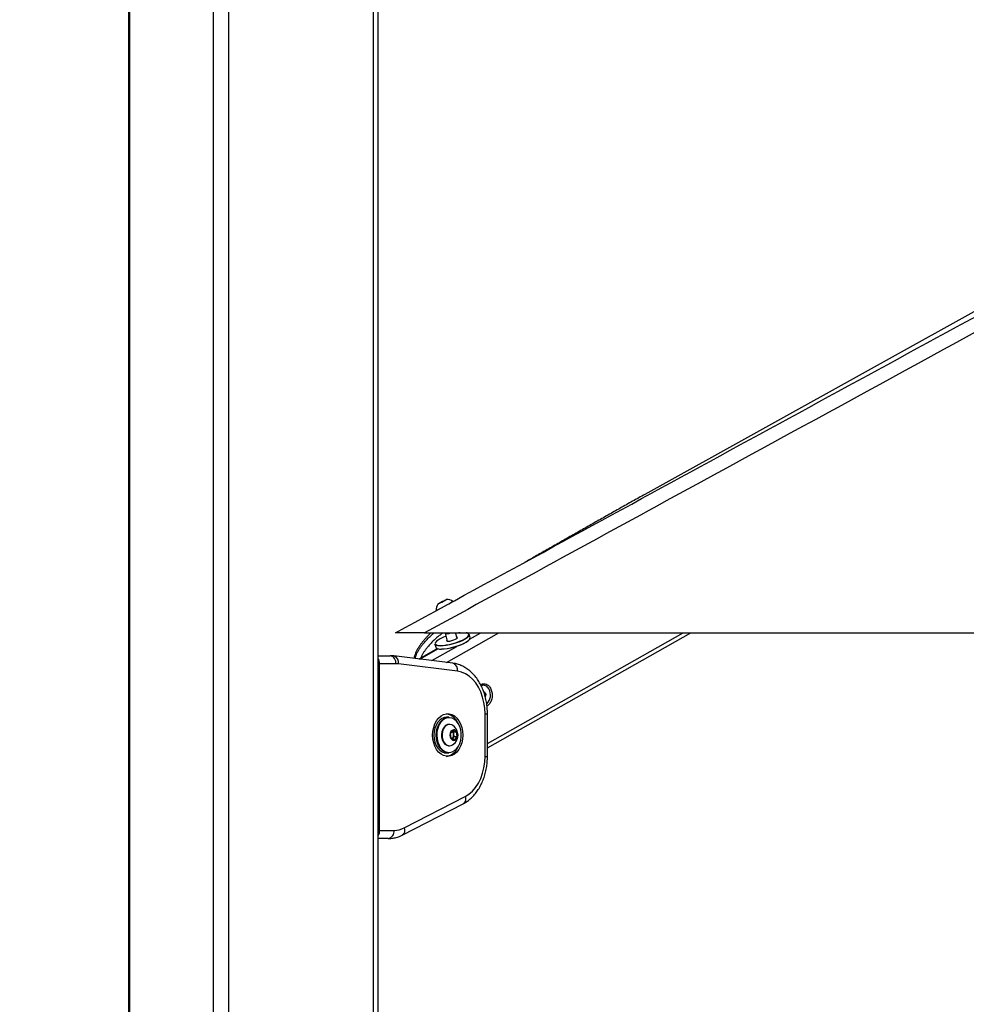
# Model space of a CAD drawing. Header units: millimetres. Extents: x 1508 to 17407, y 390 to 16320.
# Tile 4 of 66: x 3372 to 4304, y 5535 to 6504. Entities that reach past the tile are written whole.
import ezdxf

# ---------------------------------------------------------------- set-up
doc = ezdxf.new("R2010")
doc.units = ezdxf.units.MM
doc.header["$LTSCALE"] = 2
doc.layers.add('COMPONENT_GEOMETRY', color=7, linetype='Continuous')
doc.styles.add('SLDTEXTSTYLE0', font='TXT', dxfattribs={"width": 0.75})
doc.dimstyles.new('SLDDIMSTYLE1', dxfattribs={"dimtxt": 100, "dimasz": 6.604, "dimexe": 0, "dimexo": 0.0625, "dimgap": 25, "dimtad": 0, "dimtih": 1, "dimtoh": 1, "dimdec": 0, "dimrnd": 1e-09, "dimzin": 12, "dimdsep": 46, "dimtxsty": 'SLDTEXTSTYLE0', "dimsah": 1, "dimcen": 0.09, "dimadec": 0, "dimazin": 3, "dimtfac": 1, "dimtdec": 0, "dimtofl": 0, "dimtmove": 0, "dimatfit": 3, "dimfxl": 1, "dimfrac": 2, "dimtolj": 1, "dimtzin": 12, "dimarcsym": 0})

# ---------------------------------------------------------------- blocks, each defined once
blk = doc.blocks.new('_D_4')
at = {"layer": 'COMPONENT_GEOMETRY', "color": 7}
for p, q in [((3713.93, 7249.5), (1732.15, 7249.5)), ((1738.5, 7249.5), (1738.5, 4506.11)), ((1538.43, 4485.8), (1507.97, 4485.8)), ((1507.97, 4485.8), (1507.97, 4327.05)), ((1938.57, 4485.8), (1969.04, 4485.8)), ((1969.04, 4485.8), (1969.04, 4327.05)), ((1507.97, 4327.05), (1538.43, 4327.05)), ((1969.04, 4327.05), (1938.57, 4327.05)), ((1738.5, 1434.05), (1738.5, 4177.43)), ((3363.23, 1434.05), (1732.15, 1434.05))]:
    blk.add_line(p, q, dxfattribs=at)
for points in [[(1738.5, 7249.5), (1737.49, 7242.89), (1739.52, 7242.89)], [(1738.5, 1434.05), (1739.52, 1440.65), (1737.49, 1440.65)]]:
    blk.add_solid(points, dxfattribs=at)
at = {"layer": 'COMPONENT_GEOMETRY', "color": 7, "char_height": 100, "attachment_point": 1, "style": 'SLDTEXTSTYLE0'}
for s, insert in [('9\'6.48"', (1538.43, 4455.96)), ('2908', (1590.73, 4306.34))]:
    blk.add_mtext(s, dxfattribs=dict(at, insert=insert))
blk = doc.blocks.new('_D_5')
at = {"layer": 'COMPONENT_GEOMETRY', "color": 7}
for p, q in [((8881.73, 5900.55), (9410.21, 5900.55)), ((9403.86, 5900.55), (9403.86, 3831.64)), ((9203.79, 3811.33), (9173.32, 3811.33)), ((9173.32, 3811.33), (9173.32, 3652.58)), ((9603.93, 3811.33), (9634.4, 3811.33)), ((9634.4, 3811.33), (9634.4, 3652.58)), ((9173.32, 3652.58), (9203.79, 3652.58)), ((9634.4, 3652.58), (9603.93, 3652.58)), ((9403.86, 1434.05), (9403.86, 3502.96)), ((3768.31, 1434.05), (9410.21, 1434.05))]:
    blk.add_line(p, q, dxfattribs=at)
for points in [[(9403.86, 5900.55), (9402.84, 5893.95), (9404.88, 5893.95)], [(9403.86, 1434.05), (9404.88, 1440.65), (9402.84, 1440.65)]]:
    blk.add_solid(points, dxfattribs=at)
at = {"layer": 'COMPONENT_GEOMETRY', "color": 7, "char_height": 100, "attachment_point": 1, "style": 'SLDTEXTSTYLE0'}
for s, insert in [('7\'3.92"', (9203.79, 3781.48)), ('2233', (9256.08, 3631.87))]:
    blk.add_mtext(s, dxfattribs=dict(at, insert=insert))

msp = doc.modelspace()

# ---------------------------------------------------------------- linework, layer by layer
at = {"color": 7, "linetype": 'Continuous', "lineweight": 25}
for p, q in [((3479.15, 7229.05), (3479.15, 1481.05)), ((3724.96, 1481.05), (3724.96, 7229.05)), ((4771.05, 6472.16), (3987.61, 6037)), ((3787.77, 5931.03), (3785.27, 5929.66)), ((3785.27, 5929.66), (3785.51, 5929.8)), ((3785.51, 5929.8), (3788.26, 5931.31)), ((3785.52, 5929.8), (3785.51, 5929.8)), ((3790.51, 5932.53), (3787.77, 5931.03)), ((3788.26, 5931.31), (3790.76, 5932.67)), ((3788.26, 5931.3), (3788.26, 5931.31)), ((3790.76, 5932.67), (3790.51, 5932.53)), ((3770.62, 5900.55), (6310.54, 5900.55)), ((3790.72, 5900.55), (3790.78, 5900.35)), ((3790.78, 5900.35), (3792.99, 5892.52)), ((3802.61, 5895.24), (3801.11, 5900.55)), ((3815.4, 5895.93), (3814.56, 5898.9)), ((3832.58, 5787.41), (4032.92, 5900.55)), ((3780.88, 5889.39), (3781.72, 5886.42)), ((3724.96, 5878.11), (3736.77, 5878.11)), ((3798.45, 5870.7), (3740.34, 5877.89)), ((3783.24, 5885.11), (3765.04, 5874.83)), ((3726.1, 5870.11), (3726.1, 5706.11)), ((3742.42, 5870.11), (3726.1, 5870.11)), ((3803.12, 5862.76), (3745.01, 5869.95)), ((3828.61, 5849.01), (3828.25, 5849.01)), ((3828.92, 5842.37), (3829.48, 5842.5)), ((3829.48, 5842.5), (3831.03, 5839.81)), ((3829.79, 5839.81), (3831.03, 5839.81)), ((3831.03, 5839.81), (3830.41, 5837.51)), ((3830.23, 5778.98), (3830.23, 5820.92)), ((3832.58, 5778.98), (3832.58, 5820.92)), ((3794.45, 5817.45), (3792.19, 5817.45)), ((3795.27, 5810.45), (3794.74, 5810.45)), ((3796.3, 5801.4), (3798.74, 5804.47)), ((3796.97, 5796.87), (3796.3, 5801.4)), ((3797.94, 5803.47), (3798.9, 5803.03)), ((3799.56, 5798.51), (3798.35, 5796.97)), ((3798.74, 5804.47), (3801.84, 5803.03)), ((3798.9, 5803.03), (3801.84, 5803.03)), ((3798.9, 5803.03), (3799.23, 5800.77)), ((3799.23, 5800.77), (3799.56, 5798.51)), ((3799.56, 5798.51), (3802.5, 5798.51)), ((3802.5, 5798.51), (3800.07, 5795.43)), ((3801.84, 5803.03), (3802.5, 5798.51)), ((3794.74, 5789.45), (3795.27, 5789.45)), ((3800.07, 5795.43), (3796.97, 5796.87)), ((3798.35, 5796.97), (3797.92, 5796.43)), ((3792.19, 5782.45), (3794.45, 5782.45)), ((3748.72, 5701.53), (3808.7, 5732.4)), ((3750.72, 5708.64), (3810.69, 5739.51)), ((3726.1, 5706.11), (3740.56, 5706.11)), ((3734.9, 5698.11), (3724.96, 5698.11))]:
    msp.add_line(p, q, dxfattribs=at)
at = {"color": 8, "linetype": 'Continuous', "lineweight": 25}
for p, q in [((3480.23, 7229.05), (3480.23, 1481.05)), ((3562.66, 7229.05), (3562.66, 1481.05)), ((3577.45, 7229.05), (3577.45, 1481.05)), ((3720.13, 7229.05), (3720.13, 1481.05)), ((3792.13, 5871.48), (3843.61, 5900.55)), ((3814.97, 5894.33), (3825.99, 5900.55)), ((3832.58, 5791.68), (4025.35, 5900.55)), ((3777.67, 5873.27), (3802.46, 5887.27)), ((3765.87, 5874.73), (3783.84, 5884.88)), ((3724.96, 5870.11), (3726.1, 5870.11)), ((3830.23, 5820.92), (3832.58, 5820.92)), ((3830.23, 5778.98), (3832.58, 5778.98)), ((3724.96, 5706.11), (3726.1, 5706.11))]:
    msp.add_line(p, q, dxfattribs=at)
at = {"color": 7, "linetype": 'Continuous', "lineweight": 25, "flags": 128}
for points in [[(3781.95, 5922.45), (3782.11, 5922.53), (3782.84, 5922.93), (3784.12, 5923.63), (3785.86, 5924.58), (3787.93, 5925.71), (3790.18, 5926.93), (3792.43, 5928.17), (3794.52, 5929.31), (3796.3, 5930.29), (3797.64, 5931.02), (3798.42, 5931.45), (3798.62, 5931.57)], [(3783.86, 5928.89), (3784.05, 5928.99), (3784.84, 5929.42), (3786.11, 5930.12), (3787.67, 5930.97), (3789.29, 5931.86), (3790.71, 5932.64), (3791.72, 5933.19), (3792.17, 5933.44), (3791.98, 5933.34), (3791.19, 5932.91), (3789.92, 5932.21), (3788.35, 5931.36), (3786.74, 5930.47), (3785.32, 5929.7), (3784.31, 5929.14), (3783.86, 5928.89)], [(3791.64, 5897.28), (3788.73, 5896.1), (3786.11, 5894.84), (3783.97, 5893.55), (3782.38, 5892.31), (3781.42, 5891.16), (3781.12, 5890.15), (3781.41, 5889.4)], [(3814.56, 5898.9), (3814.54, 5898.12), (3813.89, 5897), (3812.58, 5895.77), (3810.66, 5894.47), (3808.21, 5893.16), (3805.34, 5891.89), (3802.15, 5890.71), (3798.77, 5889.67), (3795.36, 5888.82), (3792.04, 5888.18), (3788.96, 5887.79), (3786.23, 5887.65)], [(3787.07, 5884.68), (3789.8, 5884.81), (3792.88, 5885.21), (3796.2, 5885.84), (3799.61, 5886.7), (3802.99, 5887.74), (3806.18, 5888.92), (3809.05, 5890.19), (3811.5, 5891.5), (3813.42, 5892.8), (3814.73, 5894.03), (3815.38, 5895.14), (3815.4, 5895.93)], [(3793.94, 5892.44), (3795.62, 5892.58), (3797.57, 5892.98), (3799.52, 5893.59), (3801.22, 5894.32), (3802.43, 5895.08), (3802.99, 5895.77), (3802.83, 5896.28), (3802.25, 5896.51)], [(3786.23, 5887.65), (3783.98, 5887.79), (3782.28, 5888.18), (3781.22, 5888.82), (3780.88, 5889.39)], [(3781.72, 5886.42), (3782.06, 5885.84), (3783.12, 5885.21), (3784.81, 5884.81), (3787.07, 5884.68)], [(3814.69, 5893.87), (3814.47, 5893.59), (3813.19, 5892.39), (3811.31, 5891.12), (3808.92, 5889.84), (3806.11, 5888.6), (3802.99, 5887.45), (3799.69, 5886.43), (3796.36, 5885.59), (3793.12, 5884.97), (3790.1, 5884.59), (3787.44, 5884.46)], [(3792.63, 5893.79), (3792.43, 5893.59), (3792.23, 5892.98), (3792.76, 5892.58), (3793.94, 5892.44)], [(3830.23, 5820.92), (3829.96, 5826.57), (3829.16, 5832.11), (3827.83, 5837.45), (3826.01, 5842.49), (3823.73, 5847.14), (3821.03, 5851.32), (3817.95, 5854.94), (3814.56, 5857.94), (3810.91, 5860.27), (3807.08, 5861.89), (3803.12, 5862.76)], [(3778.61, 5799.95), (3778.87, 5803.81), (3779.62, 5807.54), (3780.84, 5811.01), (3782.49, 5814.1), (3784.51, 5816.71), (3786.84, 5818.75), (3789.4, 5820.15), (3792.09, 5820.86), (3794.83, 5820.86), (3797.53, 5820.15), (3800.08, 5818.75), (3802.41, 5816.71), (3804.44, 5814.1), (3806.09, 5811.01), (3807.31, 5807.54), (3808.06, 5803.81), (3808.31, 5799.95), (3808.06, 5796.09), (3807.31, 5792.36), (3806.09, 5788.9), (3804.44, 5785.8), (3802.41, 5783.19), (3800.08, 5781.15), (3797.53, 5779.75), (3794.83, 5779.04), (3792.09, 5779.04), (3789.4, 5779.75), (3786.84, 5781.15), (3784.51, 5783.19), (3782.49, 5785.8), (3780.84, 5788.9), (3779.62, 5792.36), (3778.87, 5796.09), (3778.61, 5799.95)], [(3792.19, 5817.45), (3790.21, 5817.23), (3787.8, 5816.31), (3785.56, 5814.72), (3783.59, 5812.53), (3781.98, 5809.83), (3780.78, 5806.72), (3780.05, 5803.33), (3779.82, 5799.8), (3780.09, 5796.28), (3780.86, 5792.91), (3782.09, 5789.83), (3783.74, 5787.17), (3785.73, 5785.02), (3787.99, 5783.49), (3790.42, 5782.63), (3792.19, 5782.45)], [(3794.45, 5782.45), (3792.68, 5782.63), (3790.25, 5783.49), (3788, 5785.02), (3786, 5787.17), (3784.36, 5789.83), (3783.12, 5792.91), (3782.35, 5796.28), (3782.08, 5799.8), (3782.31, 5803.33), (3783.04, 5806.72), (3784.24, 5809.83), (3785.85, 5812.53), (3787.82, 5814.72), (3790.06, 5816.31), (3792.48, 5817.23), (3794.45, 5817.45)], [(3806.75, 5801.82), (3806.24, 5805.21), (3805.26, 5808.37), (3803.84, 5811.2), (3802.06, 5813.56), (3799.97, 5815.37), (3797.67, 5816.54), (3795.25, 5817.04), (3792.8, 5816.83), (3790.44, 5815.94), (3788.25, 5814.39), (3786.33, 5812.25), (3784.75, 5809.6), (3783.58, 5806.56), (3782.87, 5803.25), (3782.64, 5799.81), (3782.91, 5796.37), (3783.66, 5793.08), (3784.87, 5790.06), (3786.48, 5787.46), (3788.43, 5785.36), (3790.63, 5783.87), (3793.01, 5783.03), (3795.45, 5782.88), (3797.86, 5783.43), (3800.15, 5784.66), (3802.22, 5786.52), (3803.98, 5788.92), (3805.36, 5791.78), (3806.3, 5794.97), (3806.78, 5798.36), (3806.75, 5801.82)], [(3794.74, 5810.45), (3793.22, 5810.23), (3791.39, 5809.33), (3789.79, 5807.78), (3788.53, 5805.7), (3787.68, 5803.24), (3787.32, 5800.54), (3787.47, 5797.81), (3788.11, 5795.22), (3789.2, 5792.96), (3790.67, 5791.17), (3792.41, 5789.98), (3794.32, 5789.47), (3794.74, 5789.45)], [(3798.21, 5809.59), (3797.6, 5809.92), (3795.69, 5810.43), (3793.76, 5810.23), (3791.93, 5809.33), (3790.33, 5807.78), (3789.06, 5805.7), (3788.22, 5803.24), (3787.86, 5800.54), (3788, 5797.81), (3788.64, 5795.22), (3789.74, 5792.96), (3791.2, 5791.17), (3792.95, 5789.98), (3794.85, 5789.47), (3796.79, 5789.67), (3798.21, 5790.31)], [(3803.04, 5801.02), (3802.52, 5802.81), (3801.58, 5804.2), (3800.34, 5805.03), (3798.98, 5805.17), (3797.68, 5804.6), (3796.61, 5803.41), (3795.91, 5801.75), (3795.69, 5799.84), (3795.97, 5797.95), (3796.71, 5796.33), (3797.82, 5795.2), (3799.14, 5794.71), (3800.49, 5794.93), (3801.7, 5795.83), (3802.6, 5797.28), (3803.07, 5799.09), (3803.04, 5801.02)], [(3797.85, 5796.46), (3798.05, 5796.64), (3798.35, 5796.97)], [(3810.69, 5739.51), (3814.37, 5741.82), (3817.8, 5744.81), (3820.91, 5748.43), (3823.65, 5752.61), (3825.96, 5757.28), (3827.8, 5762.35), (3829.14, 5767.72), (3829.96, 5773.3), (3830.23, 5778.98)]]:
    msp.add_lwpolyline(points, dxfattribs=at)
at = {"color": 8, "linetype": 'Continuous', "lineweight": 25, "flags": 128}
for points in [[(3786.39, 5888.17), (3789.05, 5888.3), (3792.07, 5888.69), (3795.31, 5889.31), (3798.65, 5890.15), (3801.94, 5891.16), (3805.06, 5892.31), (3807.87, 5893.55), (3810.26, 5894.84), (3812.14, 5896.1), (3813.42, 5897.31), (3814.05, 5898.4), (3814.11, 5898.95)], [(3810.69, 5739.51), (3810.96, 5738.05), (3811, 5736.64), (3810.81, 5735.34), (3810.4, 5734.2), (3809.79, 5733.26), (3808.99, 5732.57), (3808.7, 5732.4)], [(3750.72, 5708.64), (3750.99, 5707.18), (3751.03, 5705.77), (3750.84, 5704.47), (3750.43, 5703.33), (3749.81, 5702.39), (3749.01, 5701.7), (3748.72, 5701.53)]]:
    msp.add_lwpolyline(points, dxfattribs=at)
at = {"color": 7, "linetype": 'Continuous', "lineweight": 25}
for centre, radius, start, end in [((3792.58, 5922.82), 10.63, 145.21761, 182.01518), ((3792.58, 5922.82), 10.63, 55.33846, 92.13603), ((3810.98, 5851.36), 49.6, 96.15775, 101.38012), ((3811.63, 5897.94), 2.68, 22.27845, 88.31908), ((3735.35, 5871.11), 7.14, 351.95053, 78.57825), ((3786.74, 5893.64), 9.21, 247.32541, 274.37243), ((3742.42, 5849.04), 21.07, 82.93872, 89.9947), ((3828.65, 5843.19), 5.76, 22.80527, 113.4854), ((3823.58, 5839.37), 12.01, 313.58211, 30.27665), ((3789.28, 5805.53), 15.68, 20.2825, 78.49899), ((3792.33, 5799.95), 11.29, 8.37986, 58.61131), ((3795.17, 5800.36), 4.08, 5.70743, 48.18801), ((3792.33, 5799.95), 11.29, 301.38869, 8.37986), ((3794.24, 5799.93), 5.06, 324.20775, 9.56859), ((3789.88, 5793.66), 14.88, 279.761, 341.45751), ((3733.49, 5705.11), 7.14, 281.42175, 8.04947), ((3740.44, 5728.23), 22.12, 270.31718, 297.6867)]:
    msp.add_arc(centre, radius, start, end, dxfattribs=at)
at = {"color": 8, "linetype": 'Continuous', "lineweight": 25}
for centre, radius, start, end in [((3793.3, 5906.88), 7.01, 248.92021, 295.03719), ((3785.25, 5894.27), 6.2, 231.71117, 280.55623), ((3738.33, 5871.36), 6.82, 348.03575, 72.96853), ((3796.45, 5864.17), 6.83, 348.03979, 72.93689)]:
    msp.add_arc(centre, radius, start, end, dxfattribs=at)
at = {"color": 7, "linetype": 'Continuous', "lineweight": 25}
for points, knots in [([(4847.86, 6488.96), (4713.68, 6415.61), (4445.33, 6268.92), (4086.2, 6072.82), (3861.28, 5950.05), (3770.62, 5900.55)], [0, 0, 0, 0, 0.373791, 0.747581, 1, 1, 1, 1]), ([(3741.88, 5900.55), (3948.71, 6013.37), (4293.41, 6201.4), (4638.23, 6389.57), (4776.15, 6464.84)], [0, 0, 0, 0, 0.600014, 1, 1, 1, 1]), ([(3987.61, 6037), (3983.53, 6034.73), (3975.33, 6030.16), (3963.23, 6023.37), (3951.18, 6016.57), (3939.18, 6009.77), (3927.22, 6002.97), (3915.28, 5996.17), (3903.34, 5989.37), (3891.38, 5982.58), (3879.9, 5976.06), (3872.43, 5971.84), (3868.93, 5969.86)], [0, 0, 0, 0, 0.096725, 0.194471, 0.293237, 0.393021, 0.493824, 0.595645, 0.698485, 0.802346, 0.907229, 1, 1, 1, 1]), ([(3770.62, 5900.55), (3768.92, 5900.55), (3765.54, 5900.55), (3760.78, 5900.55), (3756.45, 5900.55), (3752.62, 5900.55), (3749.25, 5900.55), (3745.82, 5900.55), (3743.39, 5900.55), (3742.07, 5900.55), (3741.94, 5900.55), (3741.88, 5900.55)], [0, 0, 0, 0, 0.109706, 0.219268, 0.312063, 0.404724, 0.498293, 0.59186, 0.750711, 0.875228, 1, 1, 1, 1]), ([(3776.94, 5900.55), (3776.07, 5899.74), (3774.48, 5898.24), (3772.3, 5895.94), (3770.33, 5893.74), (3768.43, 5891.45), (3766.64, 5889.1), (3764.97, 5886.67), (3763.45, 5884.15), (3762.33, 5881.95), (3761.55, 5880.12), (3760.96, 5878.49), (3760.49, 5876.93), (3760.34, 5875.81), (3760.28, 5875.42)], [0, 0, 0, 0, 0.117008, 0.213435, 0.309962, 0.406871, 0.503951, 0.599273, 0.694903, 0.79193, 0.840791, 0.889787, 0.961508, 1, 1, 1, 1]), ([(3740.34, 5877.89), (3739.46, 5877.98), (3738.27, 5878.1), (3737.08, 5878.11), (3736.77, 5878.11)], [0, 0, 0, 0, 0.738034, 1, 1, 1, 1]), ([(3832.58, 5820.92), (3832.56, 5821.94), (3832.52, 5824.85), (3832.09, 5829.62), (3831.13, 5835.15), (3829.69, 5840.51), (3827.81, 5845.63), (3825.49, 5850.45), (3822.76, 5854.9), (3819.64, 5858.92), (3816.16, 5862.45), (3812.39, 5865.41), (3808.38, 5867.78), (3804.2, 5869.51), (3800.85, 5870.37), (3798.92, 5870.63), (3798.45, 5870.7)], [0, 0, 0, 0, 0.042417, 0.120531, 0.198764, 0.277125, 0.35564, 0.434306, 0.513062, 0.591751, 0.670146, 0.747955, 0.824879, 0.900711, 0.975413, 1, 1, 1, 1]), ([(3825.89, 5849.42), (3826.04, 5849.53), (3826.62, 5849.99), (3827.8, 5850.4), (3829.87, 5850.65), (3832.49, 5849.81), (3835.21, 5847.26), (3836.21, 5844.65), (3836.71, 5843.34)], [0, 0, 0, 0, 0.038938, 0.158, 0.277502, 0.516321, 0.757354, 1, 1, 1, 1]), ([(3836.71, 5843.34), (3836.98, 5841.91), (3837.53, 5839.06), (3836.77, 5834.64), (3835.26, 5831.53), (3833.63, 5829.74), (3832.68, 5828.95), (3832.14, 5828.73), (3832.09, 5828.71)], [0, 0, 0, 0, 0.24917, 0.496847, 0.742232, 0.864354, 0.986908, 1, 1, 1, 1]), ([(3808.7, 5732.4), (3809.48, 5732.83), (3811.58, 5733.98), (3814.81, 5736.31), (3818.29, 5739.52), (3821.47, 5743.23), (3824.32, 5747.41), (3826.79, 5752.01), (3828.86, 5756.95), (3830.5, 5762.18), (3831.68, 5767.61), (3832.43, 5773.24), (3832.53, 5777.05), (3832.58, 5778.98)], [0, 0, 0, 0, 0.054322, 0.145826, 0.238109, 0.331511, 0.425806, 0.520714, 0.615974, 0.711386, 0.806822, 0.902255, 1, 1, 1, 1]), ([(3734.9, 5698.11), (3735.78, 5698.13), (3738.09, 5698.2), (3741.79, 5698.84), (3745.53, 5700), (3747.78, 5701.08), (3748.72, 5701.53)], [0, 0, 0, 0, 0.185339, 0.485252, 0.785405, 1, 1, 1, 1])]:
    msp.add_open_spline(points, degree=3, knots=knots, dxfattribs=at)
at = {"color": 8, "linetype": 'Continuous', "lineweight": 25}
for points, knots in [([(3761.52, 5875.27), (3761.59, 5875.74), (3761.72, 5876.63), (3762.12, 5877.91), (3762.58, 5879.21), (3763.16, 5880.55), (3764.08, 5882.4), (3765.39, 5884.65), (3767.18, 5887.25), (3769.3, 5889.98), (3771.77, 5892.8), (3774.59, 5895.69), (3777.34, 5898.28), (3779.19, 5899.85), (3780.01, 5900.55)], [0, 0, 0, 0, 0.044467, 0.084913, 0.125745, 0.17385, 0.222106, 0.319399, 0.418663, 0.518314, 0.644452, 0.770988, 0.898432, 1, 1, 1, 1]), ([(3788.5, 5900.55), (3788.12, 5900.27), (3786.71, 5899.2), (3784.34, 5897.26), (3781.39, 5894.7), (3778.53, 5892), (3775.78, 5889.17), (3773.47, 5886.51), (3771.57, 5884.05), (3770.04, 5881.83), (3768.67, 5879.49), (3767.71, 5877.56), (3767.33, 5876.38), (3767.24, 5876.08)], [0, 0, 0, 0, 0.043413, 0.161241, 0.280598, 0.400131, 0.520368, 0.640955, 0.72247, 0.80422, 0.887087, 0.970648, 1, 1, 1, 1]), ([(3724.96, 5874.95), (3725.09, 5874.73), (3725.63, 5873.86), (3726.01, 5872.11), (3726.07, 5870.66), (3726.1, 5870.11)], [0, 0, 0, 0, 0.169903, 0.682488, 1, 1, 1, 1]), ([(3726.1, 5706.11), (3726.04, 5705.23), (3725.9, 5703.48), (3725.4, 5701.74), (3724.97, 5701.14), (3724.96, 5701.12)], [0, 0, 0, 0, 0.495271, 0.989456, 1, 1, 1, 1])]:
    msp.add_open_spline(points, degree=3, knots=knots, dxfattribs=at)

# ---------------------------------------------------------------- dimensions: what is measured, and where the dimension line sits
at = {"layer": 'COMPONENT_GEOMETRY', "color": 7}
for base, p1, p2, picture, middle in [((1738.5, 1434.05), (3716.47, 7249.5), (3365.77, 1434.05), '_D_4', (1738.5, 4341.77)), ((9403.8607, 1434.0453), (8879.1875, 5900.5549), (3765.7705, 1434.0453), '_D_5', (9403.8607, 3667.3001))]:
    dim = msp.add_linear_dim(base=base, p1=p1, p2=p2, angle=90, dimstyle='SLDDIMSTYLE1', dxfattribs=at)
    dim.commit()
    dim.dimension.update_dxf_attribs({"geometry": picture, "text_midpoint": middle, "dimtype": 160})

doc.saveas('drawing.dxf')
